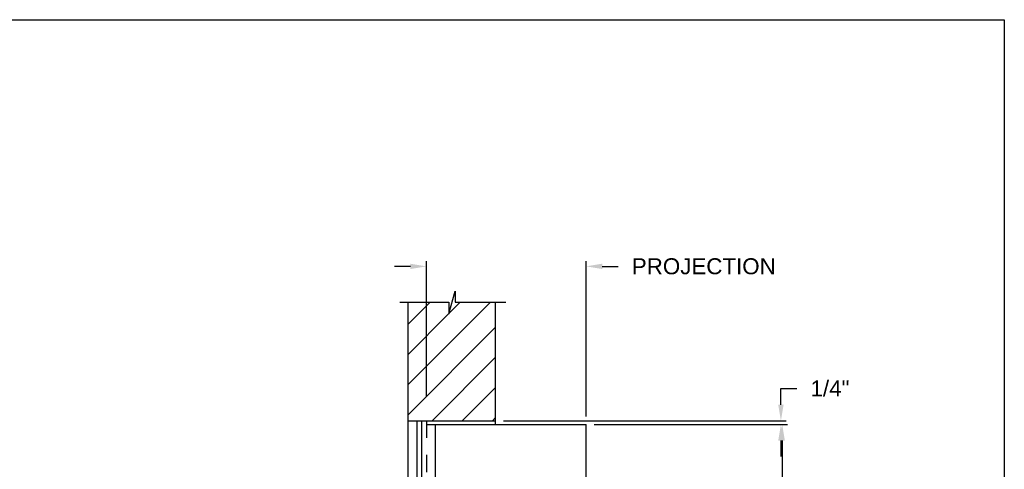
# Model space of a CAD drawing. Header units: inches. Extents: x 169.6 to 213.8, y 195 to 266.5.
# Tile 44 of 50: x 208 to 213.8, y 224.8 to 227.5. Entities that reach past the tile are written whole.
import ezdxf

# ---------------------------------------------------------------- set-up
doc = ezdxf.new("R2010")
doc.units = ezdxf.units.IN
doc.header["$LTSCALE"] = 0.25
doc.header["$MEASUREMENT"] = 0
doc.linetypes.add('HIDDEN2', pattern=[0.1875, 0.125, -0.0625])
doc.layers.add('ANNOTATIONS', color=1, linetype='Continuous')
doc.layers.add('CHAIN HOIST RH', color=7, linetype='Continuous')
doc.styles.add('ARIAL', font='arial.ttf', dxfattribs={"height": 0.09375})
doc.dimstyles.new('STANDARD$0', dxfattribs={"dimtxt": 0.09375, "dimasz": 0.09375, "dimexe": 0.03125, "dimexo": 0.046875, "dimgap": 0.09, "dimtad": 0, "dimtih": 1, "dimtoh": 1, "dimdec": 4, "dimzin": 0, "dimdsep": 46, "dimtxsty": 'ARIAL', "dimcen": 0.09, "dimadec": 0, "dimazin": 0, "dimtfac": 1, "dimtdec": 4, "dimtofl": 0, "dimtmove": 0, "dimatfit": 1, "dimfxl": 1, "dimtolj": 1, "dimtzin": 0, "dimarcsym": 0})

# ---------------------------------------------------------------- blocks, each defined once
blk = doc.blocks.new('*D54')
at = {"layer": 'ANNOTATIONS', "color": 0, "lineweight": -2, "transparency": 16777216}
for p, q in [((211.3489, 225.0981), (212.4823, 225.0981)), ((212.451, 225.0044), (212.451, 222.4405)), ((212.451, 220.4419), (212.451, 222.0057)), ((211.3645, 220.3481), (212.4823, 220.3481))]:
    blk.add_line(p, q, dxfattribs=at)
at = {"layer": 'ANNOTATIONS', "color": 0, "transparency": 16777216}
for points in [[(212.4354, 225.0044), (212.4667, 225.0044), (212.451, 225.0981)], [(212.4354, 220.4419), (212.4667, 220.4419), (212.451, 220.3481)]]:
    blk.add_solid(points, dxfattribs=at)
at = {"layer": 'defpoints', "color": 0, "transparency": 16777216}
for p in [(211.302, 225.0981), (211.3176, 220.3481), (212.451, 220.3481)]:
    blk.add_point(p, dxfattribs=at)
at = {"layer": 'ANNOTATIONS', "color": 0, "transparency": 16777216, "insert": (212.451, 222.2231), "char_height": 0.09375, "attachment_point": 5, "style": 'ARIAL'}
blk.add_mtext('\\A1;TOTAL\\PHEIGHT', dxfattribs=at)
blk = doc.blocks.new('*D55')
at = {"layer": 'ANNOTATIONS', "color": 0, "lineweight": -2, "transparency": 16777216}
for p, q in [((210.2707, 226.0253), (210.177, 226.0253)), ((210.3645, 225.26), (210.3645, 226.0566)), ((211.302, 225.145), (211.302, 226.0566)), ((211.3957, 226.0253), (211.4895, 226.0253))]:
    blk.add_line(p, q, dxfattribs=at)
at = {"layer": 'ANNOTATIONS', "color": 0, "transparency": 16777216}
for points in [[(210.2707, 226.0409), (210.2707, 226.0097), (210.3645, 226.0253)], [(211.3957, 226.0409), (211.3957, 226.0097), (211.302, 226.0253)]]:
    blk.add_solid(points, dxfattribs=at)
at = {"layer": 'defpoints', "color": 0, "transparency": 16777216}
for p in [(211.302, 226.0253), (210.3645, 225.2131), (211.302, 225.0981)]:
    blk.add_point(p, dxfattribs=at)
at = {"layer": 'ANNOTATIONS', "color": 0, "transparency": 16777216, "insert": (211.9911, 226.0253), "char_height": 0.09375, "attachment_point": 5, "style": 'ARIAL'}
blk.add_mtext('\\A1;PROJECTION', dxfattribs=at)
blk = doc.blocks.new('*D57')
at = {"layer": 'ANNOTATIONS', "color": 0, "lineweight": -2, "transparency": 16777216}
for p, q in [((212.4432, 225.2141), (212.4432, 225.3096)), ((212.4432, 225.3096), (212.537, 225.3096)), ((210.8176, 225.1203), (212.4745, 225.1203)), ((211.3489, 225.0981), (212.4745, 225.0981)), ((212.4432, 225.0044), (212.4432, 224.9106))]:
    blk.add_line(p, q, dxfattribs=at)
at = {"layer": 'ANNOTATIONS', "color": 0, "transparency": 16777216}
for points in [[(212.4276, 225.2141), (212.4589, 225.2141), (212.4432, 225.1203)], [(212.4276, 225.0044), (212.4589, 225.0044), (212.4432, 225.0981)]]:
    blk.add_solid(points, dxfattribs=at)
at = {"layer": 'defpoints', "color": 0, "transparency": 16777216}
for p in [(210.7707, 225.1203), (212.4432, 225.1203), (211.302, 225.0981)]:
    blk.add_point(p, dxfattribs=at)
at = {"layer": 'ANNOTATIONS', "color": 0, "transparency": 16777216, "insert": (212.7311, 225.3096), "char_height": 0.09375, "attachment_point": 5, "style": 'ARIAL'}
blk.add_mtext('\\A1;1/4"', dxfattribs=at)

msp = doc.modelspace()

# ---------------------------------------------------------------- hatches: boundary and pattern name
at = {"layer": 'CHAIN HOIST RH', "linetype": 'Continuous'}
h = msp.add_hatch(dxfattribs=at)
h.set_pattern_fill('ANSI31', color=256, style=0)
h.set_pattern_definition([(45, (8.14122, -36.35663), (-0.08838835, 0.08838835), [])])
h.paths.add_polyline_path([(210.77073, 225.08153), (210.77073, 225.81612), (210.53423, 225.81612), (210.53423, 225.88078), (210.49582, 225.74742), (210.49582, 225.81612), (210.2551, 225.81612), (210.2551, 225.26582)])
h.paths.add_polyline_path([(210.2551, 225.26582), (210.2551, 225.12032), (210.77073, 225.12032), (210.77073, 225.06776), (210.77073, 225.08153)])

# ---------------------------------------------------------------- linework, layer by layer
for p, q in [((210.49582, 225.74742), (210.53423, 225.88078)), ((210.53423, 225.88078), (210.53423, 225.81612)), ((210.20871, 225.81612), (210.49582, 225.81612)), ((210.2551, 225.81612), (210.2551, 220.3481)), ((210.49582, 225.81612), (210.49582, 225.74742)), ((210.53423, 225.81612), (210.82942, 225.81612)), ((210.77073, 225.0981), (210.77073, 225.81612)), ((210.2551, 225.12032), (210.77073, 225.12032)), ((210.309, 225.12032), (210.309, 220.3481)), ((210.3367, 225.12032), (210.3367, 220.3481)), ((210.36448, 225.0981), (211.30198, 225.0981)), ((210.41725, 224.0981), (210.41725, 225.0981)), ((211.30198, 224.0981), (211.30198, 225.0981))]:
    msp.add_line(p, q, dxfattribs=at)
at = {"layer": 'CHAIN HOIST RH', "linetype": 'HIDDEN2'}
msp.add_line((210.36448, 225.12032), (210.36448, 220.3481), dxfattribs=at)
at = {"layer": 'defpoints'}
msp.add_lwpolyline([(213.75315, 214.73552), (194.28327, 214.73552), (194.28327, 227.47063), (213.75315, 227.47063)], close=True, dxfattribs=at)

# ---------------------------------------------------------------- dimensions: what is measured, and where the dimension line sits
at = {"layer": 'ANNOTATIONS'}
dim = msp.add_linear_dim(base=(211.30198, 226.02532), p1=(210.36448, 225.21315), p2=(211.30198, 225.0981), text='PROJECTION', dimstyle='STANDARD$0', dxfattribs=at)
dim.commit()
dim.dimension.update_dxf_attribs({"geometry": '*D55', "text_midpoint": (211.99109, 226.02532), "dimtype": 160})
for base, p2, text, picture, middle in [((212.44323, 225.12032), (210.77073, 225.12032), '1/4"', '*D57', (212.73106, 225.30961)), ((212.45104, 220.3481), (211.3176, 220.3481), 'TOTAL\\PHEIGHT', '*D54', (212.45104, 222.2231))]:
    dim = msp.add_linear_dim(base=base, p1=(211.30198, 225.0981), p2=p2, angle=90, text=text, dimstyle='STANDARD$0', dxfattribs=at)
    dim.commit()
    dim.dimension.update_dxf_attribs({"geometry": picture, "text_midpoint": middle, "dimtype": 160})

doc.saveas('drawing.dxf')
